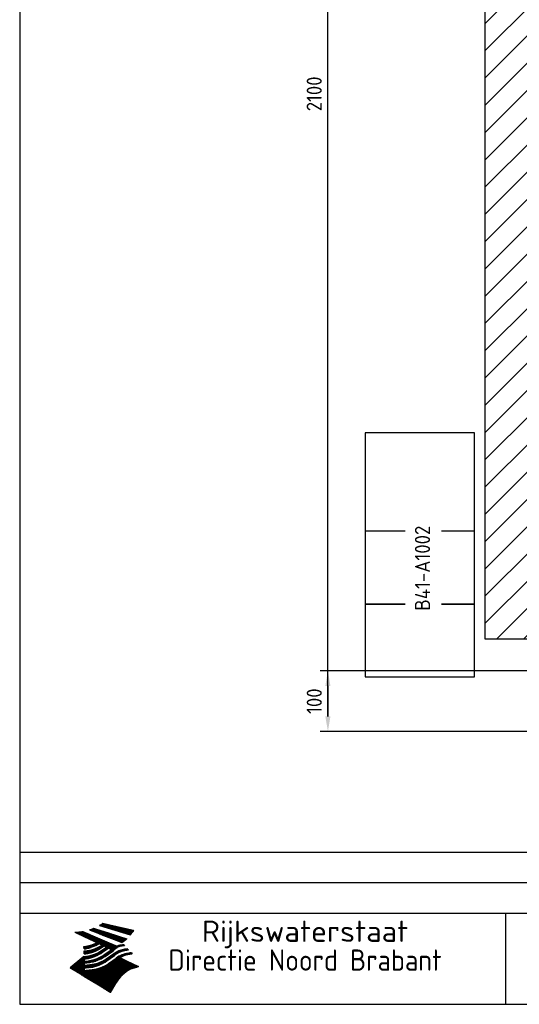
# Model space of a CAD drawing. Header units: millimetres. Extents: x 100 to 4100, y 100 to 2900.
# Tile 1 of 5: x 100 to 923, y 100 to 1721. Entities that reach past the tile are written whole.
import ezdxf
from ezdxf.enums import TextEntityAlignment as Align

# ---------------------------------------------------------------- set-up
doc = ezdxf.new("R2010")
doc.units = ezdxf.units.MM
doc.header["$LTSCALE"] = 15
for name, color, linetype in [('0-25', 7, 'Continuous'), ('0-35', 2, 'Continuous'), ('0-50', 3, 'Continuous'), ('B-25', 7, 'Continuous'), ('S-25', 7, 'Continuous')]:
    doc.layers.add(name, color=color, linetype=linetype)
doc.styles.add('ISO', font='iso.shx')
doc.styles.get("Standard").update_dxf_attribs({"font": 'iso.shx'})
doc.dimstyles.new('ISO-25', dxfattribs={"dimscale": 10, "dimtxt": 2.5, "dimasz": 2.5, "dimexe": 1.25, "dimexo": 0.625, "dimgap": 1, "dimtad": 1, "dimdec": 0, "dimtxsty": 'Standard', "dimcen": 2.5, "dimadec": 0, "dimazin": 0, "dimtfac": 1, "dimtdec": 0, "dimtmove": 0, "dimatfit": 3, "dimfxl": 0, "dimarcsym": 0})

# ---------------------------------------------------------------- blocks, each defined once
blk = doc.blocks.new('KADERA3')
at = {"layer": '0-25'}
for p, q in [((410, 35), (10, 35)), ((410, 30), (10, 30))]:
    blk.add_line(p, q, dxfattribs=at)
at = {"layer": '0-25', "color": 7}
for p, q in [((23.14, 22.99), (28.22, 21.46)), ((23.14, 22.99), (28.22, 21.46)), ((23.15, 22.98), (25.33, 22.98)), ((23.23, 23.04), (25.09, 23.04)), ((23.32, 23.1), (24.84, 23.1)), ((23.34, 22.93), (25.57, 22.93)), ((23.4, 23.15), (24.6, 23.15)), ((23.49, 23.21), (24.36, 23.21)), ((23.52, 22.87), (25.81, 22.87)), ((23.57, 23.27), (24.12, 23.27)), ((23.64, 23.32), (23.87, 23.32)), ((23.7, 23.36), (28.82, 22.17)), ((23.7, 23.36), (28.82, 22.17)), ((23.71, 22.82), (26.06, 22.82)), ((23.9, 22.76), (26.3, 22.76)), ((24.09, 22.7), (26.54, 22.7)), ((19.1, 21.89), (25.12, 19)), ((19.1, 21.89), (25.12, 19)), ((19.17, 21.86), (20.7, 21.86)), ((19.29, 21.8), (20.83, 21.8)), ((19.4, 21.75), (20.96, 21.75)), ((19.52, 21.69), (21.09, 21.69)), ((19.64, 21.63), (21.22, 21.63)), ((19.74, 21.92), (20.56, 21.92)), ((19.75, 21.58), (21.36, 21.58)), ((19.87, 21.52), (21.49, 21.52)), ((19.99, 21.47), (21.62, 21.47)), ((20.11, 21.41), (21.75, 21.41)), ((20.22, 21.35), (21.88, 21.35)), ((20.25, 21.97), (20.43, 21.97)), ((20.34, 21.3), (22.02, 21.3)), ((20.38, 21.99), (26.02, 19.59)), ((20.38, 21.99), (26.02, 19.59)), ((20.46, 21.24), (22.15, 21.24)), ((20.57, 21.18), (22.28, 21.18)), ((20.69, 21.13), (22.41, 21.13)), ((21.47, 22.25), (26.83, 20.19)), ((21.47, 22.25), (26.83, 20.19)), ((21.49, 22.25), (23.07, 22.25)), ((21.6, 22.2), (23.25, 22.2)), ((21.65, 22.31), (22.89, 22.31)), ((21.75, 22.14), (23.42, 22.14)), ((21.8, 22.37), (22.71, 22.37)), ((21.9, 22.08), (23.6, 22.08)), ((21.94, 22.42), (22.53, 22.42)), ((22.04, 22.03), (23.78, 22.03)), ((22.06, 22.48), (22.36, 22.48)), ((22.18, 22.53), (27.65, 20.8)), ((22.18, 22.53), (27.65, 20.8)), ((22.19, 21.97), (23.96, 21.97)), ((22.34, 21.92), (24.13, 21.92)), ((22.48, 21.86), (24.31, 21.86)), ((22.63, 21.8), (24.49, 21.8)), ((22.78, 21.75), (24.67, 21.75)), ((22.92, 21.69), (24.85, 21.69)), ((23.07, 21.63), (25.02, 21.63)), ((23.22, 21.58), (25.2, 21.58)), ((23.36, 21.52), (25.38, 21.52)), ((23.51, 21.47), (25.56, 21.47)), ((23.66, 21.41), (25.74, 21.41)), ((23.8, 21.35), (25.91, 21.35)), ((23.95, 21.3), (26.09, 21.3)), ((24.09, 21.24), (26.27, 21.24)), ((24.24, 21.18), (26.45, 21.18)), ((24.27, 22.65), (26.78, 22.65)), ((24.39, 21.13), (26.62, 21.13)), ((24.46, 22.59), (27.03, 22.59)), ((24.65, 22.53), (27.27, 22.53)), ((24.84, 22.48), (27.51, 22.48)), ((25.02, 22.42), (27.75, 22.42)), ((25.21, 22.37), (28, 22.37)), ((25.4, 22.31), (28.24, 22.31)), ((25.58, 22.25), (28.48, 22.25)), ((25.77, 22.2), (28.72, 22.2)), ((25.96, 22.14), (28.79, 22.14)), ((26.15, 22.08), (28.75, 22.08)), ((26.33, 22.03), (28.71, 22.03)), ((26.52, 21.97), (28.66, 21.97)), ((26.71, 21.92), (28.62, 21.92)), ((26.9, 21.86), (28.57, 21.86)), ((27.08, 21.8), (28.52, 21.8)), ((27.27, 21.75), (28.48, 21.75)), ((27.46, 21.69), (28.43, 21.69)), ((27.65, 21.63), (28.38, 21.63)), ((27.83, 21.58), (28.33, 21.58)), ((28.02, 21.52), (28.28, 21.52)), ((28.21, 21.47), (28.22, 21.47)), ((20.6, 19.11), (20.58, 19.51)), ((20.6, 19.11), (20.58, 19.51)), ((20.58, 19.5), (22.09, 19.5)), ((20.81, 21.07), (22.55, 21.07)), ((20.9, 19.55), (22.23, 19.55)), ((20.92, 21.02), (22.68, 21.02)), ((21.04, 20.96), (22.81, 20.96)), ((21.16, 20.9), (22.94, 20.9)), ((21.19, 19.61), (22.35, 19.61)), ((21.27, 20.85), (23.07, 20.85)), ((21.39, 20.79), (23.21, 20.79)), ((21.42, 19.67), (22.47, 19.67)), ((21.51, 20.73), (23.34, 20.73)), ((21.62, 19.72), (22.59, 19.72)), ((21.63, 20.68), (23.47, 20.68)), ((21.74, 20.62), (23.6, 20.62)), ((21.8, 19.78), (22.69, 19.78)), ((21.86, 20.57), (23.73, 20.57)), ((21.96, 19.83), (22.79, 19.83)), ((21.98, 20.51), (23.87, 20.51)), ((22.09, 20.45), (24, 20.45)), ((22.11, 19.89), (22.89, 19.89)), ((22.21, 20.4), (24.13, 20.4)), ((22.24, 19.95), (22.99, 19.95)), ((22.33, 20.34), (24.26, 20.34)), ((22.37, 20), (23.08, 20)), ((22.44, 20.28), (24.4, 20.28)), ((22.49, 20.06), (23.04, 20.06)), ((22.56, 20.23), (24.53, 20.23)), ((22.61, 20.12), (22.93, 20.12)), ((22.68, 20.17), (24.66, 20.17)), ((22.71, 20.17), (22.82, 20.17)), ((23.11, 20.02), (22.77, 20.2)), ((23.11, 20.02), (22.77, 20.2)), ((22.79, 20.12), (24.79, 20.12)), ((22.91, 20.06), (24.92, 20.06)), ((23.03, 20), (25.06, 20)), ((23.1, 19.5), (23.72, 19.5)), ((23.15, 19.95), (25.19, 19.95)), ((23.21, 19.55), (23.8, 19.55)), ((23.26, 19.89), (25.32, 19.89)), ((23.3, 19.61), (23.88, 19.61)), ((23.38, 19.83), (25.45, 19.83)), ((23.39, 19.67), (23.81, 19.67)), ((23.45, 19.7), (23.58, 19.79)), ((23.45, 19.7), (23.58, 19.79)), ((23.48, 19.72), (23.7, 19.72)), ((23.5, 19.78), (25.58, 19.78)), ((23.56, 19.78), (23.59, 19.78)), ((23.56, 19.39), (23.9, 19.62)), ((23.56, 19.39), (23.9, 19.62)), ((23.58, 19.79), (23.9, 19.62)), ((23.58, 19.79), (23.9, 19.62)), ((23.61, 19.72), (25.72, 19.72)), ((23.73, 19.67), (25.85, 19.67)), ((23.85, 19.61), (25.98, 19.61)), ((23.96, 19.55), (25.96, 19.55)), ((24.08, 19.5), (25.88, 19.5)), ((24.53, 21.07), (26.8, 21.07)), ((24.68, 21.02), (26.98, 21.02)), ((24.83, 20.96), (27.16, 20.96)), ((24.97, 20.9), (27.34, 20.9)), ((25.12, 20.85), (27.51, 20.85)), ((26.02, 19.59), (25.12, 19)), ((26.02, 19.59), (25.12, 19)), ((25.27, 20.79), (27.63, 20.79)), ((25.41, 20.73), (27.57, 20.73)), ((25.56, 20.68), (27.51, 20.68)), ((25.71, 20.62), (27.44, 20.62)), ((25.82, 19.5), (26.36, 19.5)), ((25.85, 20.57), (27.37, 20.57)), ((25.93, 19.55), (26.53, 19.55)), ((26, 20.51), (27.29, 20.51)), ((26.06, 19.61), (26.85, 19.61)), ((26.15, 20.45), (27.22, 20.45)), ((26.21, 19.67), (27.23, 19.67)), ((26.29, 20.4), (27.14, 20.4)), ((26.44, 20.34), (27.06, 20.34)), ((26.44, 19.72), (27.18, 19.72)), ((26.59, 20.28), (26.97, 20.28)), ((26.73, 20.23), (26.89, 20.23)), ((27.13, 19.78), (27.25, 19.64)), ((27.13, 19.78), (27.25, 19.64)), ((20.58, 17.88), (18.3, 16)), ((20.58, 17.88), (18.3, 16)), ((20.56, 17.87), (22.36, 17.87)), ((20.58, 19.44), (21.95, 19.44)), ((20.59, 19.38), (21.79, 19.38)), ((20.59, 19.33), (21.62, 19.33)), ((20.59, 19.27), (21.42, 19.27)), ((20.6, 19.22), (21.2, 19.22)), ((20.6, 19.16), (20.93, 19.16)), ((20.6, 19.11), (20.69, 19.12)), ((20.6, 19.11), (20.69, 19.12)), ((20.6, 18.79), (20.77, 18.81)), ((20.6, 18.79), (20.77, 18.81)), ((20.6, 18.29), (20.6, 18.79)), ((20.6, 18.29), (20.6, 18.79)), ((20.6, 18.77), (22.46, 18.77)), ((20.6, 18.71), (22.33, 18.71)), ((20.6, 18.65), (22.19, 18.65)), ((20.6, 18.6), (22.04, 18.6)), ((20.6, 18.54), (21.87, 18.54)), ((20.6, 18.48), (21.68, 18.48)), ((20.6, 18.43), (21.46, 18.43)), ((20.6, 18.37), (21.21, 18.37)), ((20.6, 18.32), (20.87, 18.32)), ((20.6, 18.29), (20.88, 18.32)), ((20.6, 18.29), (20.88, 18.32)), ((20.6, 17.88), (20.86, 17.91)), ((20.6, 17.88), (20.86, 17.91)), ((20.9, 18.82), (22.59, 18.82)), ((20.98, 17.92), (22.5, 17.92)), ((21.32, 18.88), (22.71, 18.88)), ((21.32, 17.98), (22.62, 17.98)), ((21.59, 18.03), (22.74, 18.03)), ((21.61, 18.93), (22.82, 18.93)), ((21.8, 18.09), (22.85, 18.09)), ((21.84, 18.99), (22.92, 18.99)), ((21.99, 18.15), (22.95, 18.15)), ((22.03, 19.05), (23.03, 19.05)), ((22.16, 18.2), (23.05, 18.2)), ((22.21, 19.1), (23.12, 19.1)), ((22.31, 18.26), (23.15, 18.26)), ((22.36, 19.16), (23.22, 19.16)), ((22.45, 18.32), (23.24, 18.32)), ((22.51, 19.22), (23.3, 19.22)), ((22.59, 18.37), (23.33, 18.37)), ((22.64, 19.27), (23.39, 19.27)), ((22.71, 18.43), (23.42, 18.43)), ((22.77, 19.33), (23.47, 19.33)), ((22.83, 18.48), (23.5, 18.48)), ((22.89, 19.38), (23.55, 19.38)), ((22.94, 18.54), (23.58, 18.54)), ((23, 19.44), (23.63, 19.44)), ((23.04, 18.6), (23.66, 18.6)), ((23.14, 18.65), (23.74, 18.65)), ((23.24, 18.71), (23.82, 18.71)), ((23.33, 18.77), (23.91, 18.77)), ((23.42, 18.82), (23.99, 18.82)), ((23.42, 17.87), (24.03, 17.87)), ((23.51, 18.88), (24.07, 18.88)), ((23.52, 17.92), (24.11, 17.92)), ((23.54, 18.9), (24.3, 19.42)), ((23.54, 18.9), (24.3, 19.42)), ((23.59, 18.93), (24.15, 18.93)), ((23.62, 17.98), (24.2, 17.98)), ((23.65, 18.59), (24.62, 19.25)), ((23.65, 18.59), (24.62, 19.25)), ((23.67, 18.99), (24.23, 18.99)), ((23.71, 18.03), (24.28, 18.03)), ((23.75, 19.05), (24.32, 19.05)), ((23.79, 18.09), (24.36, 18.09)), ((23.83, 19.1), (24.4, 19.1)), ((23.88, 18.15), (24.44, 18.15)), ((23.92, 19.16), (24.48, 19.16)), ((23.94, 18.19), (25.23, 19.07)), ((23.94, 18.19), (25.23, 19.07)), ((23.96, 18.2), (24.53, 18.2)), ((24, 19.22), (24.56, 19.22)), ((24.04, 18.26), (24.61, 18.26)), ((24.06, 17.88), (25.34, 18.76)), ((24.06, 17.88), (25.34, 18.76)), ((24.08, 19.27), (24.58, 19.27)), ((24.13, 18.32), (24.69, 18.32)), ((24.16, 19.33), (24.47, 19.33)), ((24.2, 19.44), (25.79, 19.44)), ((24.21, 18.37), (24.77, 18.37)), ((24.24, 17.48), (25.52, 18.36)), ((24.24, 17.48), (25.52, 18.36)), ((24.25, 19.38), (24.36, 19.38)), ((24.29, 18.43), (24.85, 18.43)), ((24.3, 19.42), (24.62, 19.25)), ((24.3, 19.42), (24.62, 19.25)), ((24.31, 19.38), (25.71, 19.38)), ((24.35, 17.17), (25.64, 18.05)), ((24.35, 17.17), (25.64, 18.05)), ((24.37, 18.48), (24.94, 18.48)), ((24.43, 19.33), (25.62, 19.33)), ((24.45, 18.54), (25.02, 18.54)), ((24.54, 18.6), (25.1, 18.6)), ((24.55, 19.27), (25.54, 19.27)), ((24.62, 18.65), (25.18, 18.65)), ((24.67, 19.22), (25.45, 19.22)), ((24.7, 18.71), (25.27, 18.71)), ((24.78, 19.16), (25.37, 19.16)), ((24.78, 18.77), (25.34, 18.77)), ((24.8, 17.87), (25.37, 17.87)), ((24.87, 18.82), (25.4, 18.82)), ((24.89, 17.92), (25.45, 17.92)), ((24.9, 19.1), (25.28, 19.1)), ((24.95, 18.88), (25.45, 18.88)), ((24.97, 17.98), (25.53, 17.98)), ((25.02, 19.05), (25.2, 19.05)), ((25.03, 18.93), (25.51, 18.93)), ((25.05, 18.03), (25.61, 18.03)), ((25.11, 18.99), (25.57, 18.99)), ((25.13, 18.09), (25.68, 18.09)), ((25.19, 19.05), (25.63, 19.05)), ((25.21, 18.15), (25.75, 18.15)), ((25.26, 19.1), (25.7, 19.1)), ((25.3, 18.2), (25.82, 18.2)), ((25.33, 19.16), (25.77, 19.16)), ((25.38, 18.26), (25.89, 18.26)), ((25.39, 19.22), (25.85, 19.22)), ((25.46, 18.32), (25.97, 18.32)), ((25.47, 19.27), (25.93, 19.27)), ((25.54, 19.33), (26.03, 19.33)), ((25.54, 18.37), (26.06, 18.37)), ((25.62, 18.43), (26.14, 18.43)), ((25.63, 19.38), (26.13, 19.38)), ((25.7, 18.48), (26.24, 18.48)), ((25.72, 19.44), (26.24, 19.44)), ((25.79, 18.54), (26.34, 18.54)), ((25.89, 18.6), (26.46, 18.6)), ((25.99, 18.65), (26.58, 18.65)), ((26.1, 18.71), (26.72, 18.71)), ((26.23, 18.77), (26.89, 18.77)), ((26.29, 17.87), (26.86, 17.87)), ((26.37, 18.82), (27.09, 18.82)), ((26.39, 17.92), (26.97, 17.92)), ((26.49, 17.98), (27.09, 17.98)), ((26.53, 18.88), (27.34, 18.88)), ((26.6, 18.03), (27.22, 18.03)), ((26.72, 18.09), (27.38, 18.09)), ((26.73, 18.93), (27.66, 18.93)), ((26.85, 18.15), (27.56, 18.15)), ((26.99, 18.99), (27.9, 18.99)), ((27, 18.2), (27.8, 18.2)), ((27.18, 18.26), (28.13, 18.26)), ((27.26, 19.05), (27.84, 19.05)), ((27.39, 18.32), (28.47, 18.32)), ((27.7, 18.37), (28.49, 18.37)), ((27.78, 19.1), (27.93, 18.96)), ((27.78, 19.1), (27.93, 18.96)), ((28, 18.43), (28.44, 18.43)), ((28.39, 18.48), (28.54, 18.32)), ((28.39, 18.48), (28.54, 18.32)), ((18.59, 16.23), (22.38, 16.23)), ((18.65, 16.29), (22.58, 16.29)), ((18.72, 16.35), (22.75, 16.35)), ((18.79, 16.4), (22.91, 16.4)), ((18.86, 16.46), (20.6, 16.46)), ((18.93, 16.52), (20.6, 16.52)), ((18.99, 16.57), (20.6, 16.57)), ((19.06, 16.63), (20.6, 16.63)), ((19.13, 16.68), (20.6, 16.68)), ((19.2, 16.74), (20.6, 16.74)), ((19.27, 16.8), (20.6, 16.8)), ((19.33, 16.85), (21.07, 16.85)), ((19.4, 16.91), (21.55, 16.91)), ((19.47, 16.97), (21.88, 16.97)), ((19.54, 17.02), (22.13, 17.02)), ((19.61, 17.08), (22.34, 17.08)), ((19.67, 17.13), (20.6, 17.13)), ((19.74, 17.19), (20.6, 17.19)), ((19.81, 17.25), (20.6, 17.25)), ((19.88, 17.3), (20.6, 17.3)), ((19.95, 17.36), (20.6, 17.36)), ((20.01, 17.42), (20.6, 17.42)), ((20.08, 17.47), (20.93, 17.47)), ((20.15, 17.53), (21.26, 17.53)), ((20.22, 17.58), (21.51, 17.58)), ((20.29, 17.64), (21.72, 17.64)), ((20.35, 17.7), (21.9, 17.7)), ((20.42, 17.75), (22.07, 17.75)), ((20.49, 17.81), (22.22, 17.81)), ((20.6, 17.43), (20.97, 17.48)), ((20.6, 17.43), (20.97, 17.48)), ((20.6, 17.43), (20.6, 17.09)), ((20.6, 17.43), (20.6, 17.09)), ((20.6, 17.09), (21.26, 17.16)), ((20.6, 17.09), (21.26, 17.16)), ((20.6, 16.8), (21.37, 16.89)), ((20.6, 16.8), (21.37, 16.89)), ((20.6, 16.8), (20.6, 16.45)), ((20.6, 16.8), (20.6, 16.45)), ((20.6, 16.45), (21.56, 16.56)), ((20.6, 16.45), (21.56, 16.56)), ((20.7, 16.46), (23.06, 16.46)), ((21.02, 17.13), (22.53, 17.13)), ((21.2, 16.52), (23.2, 16.52)), ((21.47, 17.19), (22.7, 17.19)), ((21.72, 16.57), (23.32, 16.57)), ((21.77, 17.25), (22.85, 17.25)), ((22.01, 17.3), (22.99, 17.3)), ((22.1, 16.63), (23.44, 16.63)), ((22.21, 17.36), (23.12, 17.36)), ((22.38, 16.68), (23.56, 16.68)), ((22.39, 17.42), (23.24, 17.42)), ((22.56, 17.47), (23.36, 17.47)), ((22.6, 16.74), (23.66, 16.74)), ((22.71, 17.53), (23.47, 17.53)), ((22.79, 16.8), (23.77, 16.8)), ((22.84, 17.58), (23.57, 17.58)), ((22.96, 16.85), (23.86, 16.85)), ((22.97, 17.64), (23.67, 17.64)), ((23.1, 17.7), (23.77, 17.7)), ((23.12, 16.91), (23.96, 16.91)), ((23.21, 17.75), (23.86, 17.75)), ((23.26, 16.97), (24.05, 16.97)), ((23.32, 17.81), (23.95, 17.81)), ((23.39, 17.02), (24.14, 17.02)), ((23.52, 17.08), (24.22, 17.08)), ((23.63, 17.13), (24.3, 17.13)), ((23.75, 17.19), (24.38, 17.19)), ((23.77, 16.23), (29.47, 16.23)), ((23.85, 17.25), (24.46, 17.25)), ((23.89, 16.29), (29.36, 16.29)), ((23.95, 17.3), (24.55, 17.3)), ((24, 16.35), (29.24, 16.35)), ((24.05, 17.36), (24.63, 17.36)), ((24.11, 16.4), (29.13, 16.4)), ((24.14, 17.42), (24.71, 17.42)), ((24.21, 16.46), (29.02, 16.46)), ((24.23, 17.47), (24.79, 17.47)), ((24.31, 17.53), (24.87, 17.53)), ((24.31, 16.52), (28.91, 16.52)), ((24.39, 17.58), (24.96, 17.58)), ((24.4, 16.57), (28.79, 16.57)), ((24.47, 17.64), (25.04, 17.64)), ((24.49, 16.63), (28.68, 16.63)), ((24.56, 17.7), (25.12, 17.7)), ((24.57, 16.68), (28.57, 16.68)), ((24.63, 16.72), (25.91, 17.6)), ((24.63, 16.72), (25.91, 17.6)), ((24.64, 17.75), (25.2, 17.75)), ((24.66, 16.74), (28.45, 16.74)), ((24.72, 17.81), (25.29, 17.81)), ((24.74, 16.8), (28.34, 16.8)), ((24.82, 16.85), (28.23, 16.85)), ((24.9, 16.91), (28.11, 16.91)), ((24.99, 16.97), (28, 16.97)), ((25.07, 17.02), (27.89, 17.02)), ((25.15, 17.08), (27.77, 17.08)), ((25.23, 17.13), (27.66, 17.13)), ((25.31, 17.19), (27.55, 17.19)), ((25.4, 17.25), (27.43, 17.25)), ((25.48, 17.3), (27.32, 17.3)), ((25.56, 17.36), (27.21, 17.36)), ((25.64, 17.42), (27.1, 17.42)), ((25.73, 17.47), (26.98, 17.47)), ((25.81, 17.53), (26.87, 17.53)), ((25.89, 17.58), (26.76, 17.58)), ((25.96, 17.64), (26.64, 17.64)), ((26.04, 17.7), (26.59, 17.7)), ((26.12, 17.75), (26.67, 17.75)), ((26.2, 17.81), (26.76, 17.81)), ((26.56, 17.68), (29.54, 16.2)), ((26.56, 17.68), (29.54, 16.2)), ((24.94, 11.97), (18.3, 16)), ((24.94, 11.97), (18.3, 16)), ((18.31, 16.01), (20.96, 16.01)), ((18.38, 16.07), (21.46, 16.07)), ((18.38, 15.95), (20.6, 15.95)), ((18.45, 16.12), (21.88, 16.12)), ((18.47, 15.9), (20.6, 15.9)), ((18.52, 16.18), (22.15, 16.18)), ((18.57, 15.84), (20.6, 15.84)), ((18.66, 15.78), (20.6, 15.78)), ((18.75, 15.73), (20.6, 15.73)), ((18.85, 15.67), (20.6, 15.67)), ((18.94, 15.62), (20.6, 15.62)), ((19.03, 15.56), (27.83, 15.56)), ((19.12, 15.5), (27.75, 15.5)), ((19.22, 15.45), (27.66, 15.45)), ((19.31, 15.39), (27.58, 15.39)), ((19.4, 15.33), (27.5, 15.33)), ((19.49, 15.28), (27.43, 15.28)), ((19.59, 15.22), (27.36, 15.22)), ((19.68, 15.17), (27.29, 15.17)), ((19.77, 15.11), (27.22, 15.11)), ((19.86, 15.05), (27.15, 15.05)), ((19.96, 15), (27.09, 15)), ((20.05, 14.94), (27.02, 14.94)), ((20.14, 14.88), (26.96, 14.88)), ((20.24, 14.83), (26.9, 14.83)), ((20.33, 14.77), (26.84, 14.77)), ((20.42, 14.72), (26.79, 14.72)), ((20.51, 14.66), (26.73, 14.66)), ((20.6, 15.97), (21.67, 16.09)), ((20.6, 15.97), (21.67, 16.09)), ((20.6, 15.97), (20.6, 15.58)), ((20.6, 15.97), (20.6, 15.58)), ((20.6, 15.58), (21.95, 15.73)), ((20.6, 15.58), (21.95, 15.73)), ((20.61, 14.6), (26.68, 14.6)), ((20.94, 15.62), (27.92, 15.62)), ((21.45, 15.67), (28.01, 15.67)), ((21.96, 15.73), (28.11, 15.73)), ((22.34, 15.78), (28.21, 15.78)), ((22.62, 15.84), (28.33, 15.84)), ((22.84, 15.9), (28.52, 15.9)), ((23.04, 15.95), (28.71, 15.95)), ((23.21, 16.01), (28.9, 16.01)), ((23.37, 16.07), (29.08, 16.07)), ((23.51, 16.12), (29.27, 16.12)), ((29.41, 16.17), (23.65, 16.17)), ((28.29, 15.83), (29.54, 16.2)), ((28.29, 15.83), (29.54, 16.2)), ((29.54, 16.2), (29.45, 16.17)), ((29.54, 16.2), (29.45, 16.17)), ((29.46, 16.18), (29.47, 16.18)), ((20.7, 14.55), (26.62, 14.55)), ((20.79, 14.49), (26.57, 14.49)), ((20.88, 14.43), (26.52, 14.43)), ((20.98, 14.38), (26.47, 14.38)), ((21.07, 14.32), (26.42, 14.32)), ((21.16, 14.27), (26.38, 14.27)), ((21.25, 14.21), (26.33, 14.21)), ((21.35, 14.15), (26.29, 14.15)), ((21.44, 14.1), (26.24, 14.1)), ((21.53, 14.04), (26.2, 14.04)), ((21.63, 13.98), (26.16, 13.98)), ((21.72, 13.93), (26.12, 13.93)), ((21.81, 13.87), (26.08, 13.87)), ((21.9, 13.82), (26.04, 13.82)), ((22, 13.76), (26, 13.76)), ((22.09, 13.7), (25.96, 13.7)), ((22.18, 13.65), (25.93, 13.65)), ((22.27, 13.59), (25.89, 13.59)), ((22.37, 13.53), (25.86, 13.53)), ((22.46, 13.48), (25.82, 13.48)), ((22.55, 13.42), (25.79, 13.42)), ((22.65, 13.37), (25.76, 13.37)), ((22.74, 13.31), (25.73, 13.31)), ((22.83, 13.25), (25.69, 13.25)), ((22.92, 13.2), (25.66, 13.2)), ((23.02, 13.14), (25.63, 13.14)), ((23.11, 13.08), (25.59, 13.08)), ((23.2, 13.03), (25.56, 13.03)), ((23.29, 12.97), (25.53, 12.97)), ((24.94, 11.97), (25.81, 13.45)), ((24.94, 11.97), (25.81, 13.45)), ((23.39, 12.92), (25.5, 12.92)), ((23.48, 12.86), (25.46, 12.86)), ((23.57, 12.8), (25.43, 12.8)), ((23.66, 12.75), (25.4, 12.75)), ((23.76, 12.69), (25.36, 12.69)), ((23.85, 12.63), (25.33, 12.63)), ((23.94, 12.58), (25.3, 12.58)), ((24.04, 12.52), (25.26, 12.52)), ((24.13, 12.47), (25.23, 12.47)), ((24.22, 12.41), (25.2, 12.41)), ((24.31, 12.35), (25.17, 12.35)), ((24.41, 12.3), (25.13, 12.3)), ((24.5, 12.24), (25.1, 12.24)), ((24.59, 12.18), (25.07, 12.18)), ((24.68, 12.13), (25.03, 12.13)), ((24.78, 12.07), (25, 12.07)), ((24.87, 12.02), (24.97, 12.02))]:
    blk.add_line(p, q, dxfattribs=at)
for centre, radius, start, end in [((20.49, 27.56), 5.28, 300.0654, 307.393), ((20.49, 27.56), 5.28, 300.0654, 307.393), ((19.15, 29.7), 7.8, 269.6055, 279.0886), ((19.15, 29.7), 7.8, 269.6055, 279.0886), ((19.84, 27.26), 5.27, 288.0217, 296.3084), ((19.84, 27.26), 5.27, 288.0217, 296.3084), ((21.95, 27.32), 8.59, 316.9248, 323.1399), ((21.95, 27.32), 8.59, 316.9248, 323.1399), ((19.93, 25.38), 5.91, 276.3402, 298.7463), ((19.93, 25.38), 5.91, 276.3402, 298.7463), ((19.84, 25.09), 6.03, 278.129, 302.868), ((19.84, 25.09), 6.03, 278.129, 302.868), ((20.35, 24.56), 5.76, 274.164, 302.5474), ((20.35, 24.56), 5.76, 274.164, 302.5474), ((27.05, 17.17), 2.63, 107.4286, 133.7799), ((27.05, 17.17), 2.63, 107.4286, 133.7799), ((27.45, 16.91), 2.81, 110.4143, 138.7411), ((27.45, 16.91), 2.81, 110.4143, 138.7411), ((27.01, 16.84), 2.93, 87.7348, 104.8316), ((27.01, 16.84), 2.93, 87.7348, 104.8316), ((27.37, 15.71), 3.93, 91.7838, 103.2817), ((27.37, 15.71), 3.93, 91.7838, 103.2817), ((24.11, 24.7), 5.26, 301.1147, 312.2814), ((24.11, 24.7), 5.26, 301.1147, 312.2814), ((20.21, 23.78), 5.91, 273.6149, 304.3803), ((20.21, 23.78), 5.91, 273.6149, 304.3803), ((20.05, 24.28), 6.02, 277.9472, 305.7139), ((20.05, 24.28), 6.02, 277.9472, 305.7139), ((20.04, 23.49), 6.09, 278.8115, 306.4242), ((20.04, 23.49), 6.09, 278.8115, 306.4242), ((20.53, 23.07), 5.96, 277.0519, 304.973), ((20.53, 23.07), 5.96, 277.0519, 304.973), ((20.72, 22.76), 5.91, 276.3402, 304.3803), ((20.72, 22.76), 5.91, 276.3402, 304.3803), ((27.57, 15.64), 3.4, 98.1566, 126.9045), ((27.57, 15.64), 3.4, 98.1566, 126.9045), ((27.91, 15.54), 3.39, 100.5835, 132.088), ((27.91, 15.54), 3.39, 100.5835, 132.088), ((28.21, 14.74), 3.67, 95.7581, 128.7216), ((28.21, 14.74), 3.67, 95.7581, 128.7216), ((28.4, 15.05), 3.21, 96.3886, 125.0052), ((28.4, 15.05), 3.21, 96.3886, 125.0052), ((27.82, 16.31), 2.8, 90.634, 105.1984), ((27.82, 16.31), 2.8, 90.634, 105.1984), ((28.19, 15.04), 3.93, 93.8342, 103.2817), ((28.19, 15.04), 3.93, 93.8342, 103.2817), ((28.58, 15.69), 2.8, 93.8141, 105.1984), ((28.58, 15.69), 2.8, 93.8141, 105.1984), ((28.95, 14.41), 3.93, 96.0135, 103.2817), ((28.95, 14.41), 3.93, 96.0135, 103.2817), ((21.06, 22.34), 5.81, 274.9043, 303.1745), ((21.06, 22.34), 5.81, 274.9043, 303.1745), ((20.82, 22.06), 6.04, 278.1111, 305.8489), ((20.82, 22.06), 6.04, 278.1111, 305.8489), ((21.3, 21.6), 5.91, 276.3402, 304.3803), ((21.3, 21.6), 5.91, 276.3402, 304.3803), ((31.24, 10.26), 6.3, 117.9568, 149.6251), ((31.24, 10.26), 6.3, 117.9568, 149.6251)]:
    blk.add_arc(centre, radius, start, end, dxfattribs=at)
at = {"layer": '0-35'}
blk.add_line((90, 25), (90, 10), dxfattribs=at)
at = {"layer": '0-50'}
blk.add_line((10, 25), (410, 25), dxfattribs=at)
blk.add_lwpolyline([(10, 10), (410, 10), (410, 290), (10, 290)], close=True, dxfattribs=at)
at = {"layer": '0-25', "style": 'ISO'}
for tag, p in [('STR1', (20, 287.5)), ('STR2', (40, 287.5)), ('STR3', (60, 287.5)), ('STR4', (80, 287.5)), ('STR5', (100, 287.5)), ('STR6', (120, 287.5)), ('STR7', (140, 287.5)), ('STR8', (160, 287.5)), ('STR9', (180, 287.5)), ('STR10', (200, 287.5)), ('STR11', (220, 287.5)), ('STR12', (240, 287.5)), ('STR13', (260, 287.5)), ('STR14', (280, 287.5)), ('STR15', (300, 287.5)), ('STR16', (320, 287.5)), ('STR17', (340, 287.5)), ('STR18', (360, 287.5)), ('STR19', (380, 287.5)), ('STR20', (400, 287.5)), ('W', (180, 12.5)), ('Z', (310, 12.5)), ('Y', (327.5, 12.5))]:
    blk.add_attdef(tag, text='', height=2.5, dxfattribs=at).set_placement(p, align=Align.MIDDLE)
for tag, p in [('N', (220, 22.5)), ('B', (92.5, 17.5)), ('P', (220, 17.5)), ('C', (92.5, 12.5)), ('U', (220, 12.5)), ('REV', (295, 12.5))]:
    blk.add_attdef(tag, text='', height=2.5, dxfattribs=at).set_placement(p, align=Align.MIDDLE_LEFT)
at = {"layer": '0-35', "style": 'ISO', "width": 1.00614}
blk.add_text('Rijkswaterstaat', height=3.5, dxfattribs=at).set_placement((40, 20.28), (74, 20.28), align=Align.FIT)
at = {"layer": '0-35', "color": 2, "style": 'ISO', "width": 0.948867}
blk.add_text('Directie Noord Brabant', height=3.5, dxfattribs=at).set_placement((34.5, 15.53), (79.5, 15.53), align=Align.FIT)
at = {"layer": '0-35', "style": 'ISO'}
blk.add_attdef('RNR', text='', height=3.5, dxfattribs=at).set_placement((305, 17.5), align=Align.MIDDLE)
for tag, p in [('X', (178.5, 17.5)), ('FORM', (402.5, 15))]:
    blk.add_attdef(tag, text='', height=3.5, dxfattribs=at).set_placement(p, align=Align.MIDDLE_LEFT)
at = {"layer": '0-50', "style": 'ISO'}
for tag, p in [('M', (342.5, 15)), ('O', (365, 15))]:
    blk.add_attdef(tag, text='', height=5, dxfattribs=at).set_placement(p, align=Align.MIDDLE)
blk.add_attdef('Q', text='', height=5, dxfattribs=at).set_placement((382.5, 15), align=Align.MIDDLE_LEFT)
blk = doc.blocks.new('*D5')
at = {"layer": 'B-25', "color": 0, "lineweight": -2}
for p, q in [((939.8, 649.2), (595.1, 649.2)), ((607.6, 624.2), (607.6, 574.2)), ((939.8, 549.2), (595.1, 549.2))]:
    blk.add_line(p, q, dxfattribs=at)
at = {"layer": 'B-25', "color": 0}
for points in [[(603.4, 624.2), (611.8, 624.2), (607.6, 649.2)], [(603.4, 574.2), (611.8, 574.2), (607.6, 549.2)]]:
    blk.add_solid(points, dxfattribs=at)
at = {"layer": 'Defpoints', "color": 0}
for p in [(946, 649.2), (607.6, 549.2), (946, 549.2)]:
    blk.add_point(p, dxfattribs=at)
at = {"layer": 'B-25', "color": 0, "insert": (585.1, 599.2), "char_height": 25, "attachment_point": 5, "rotation": 90}
blk.add_mtext('100', dxfattribs=at)
blk = doc.blocks.new('*D6')
at = {"layer": 'B-25', "color": 0, "lineweight": -2}
for p, q in [((939.8, 2649.2), (595.1, 2649.2)), ((607.6, 574.2), (607.6, 2624.2)), ((939.8, 549.2), (595.1, 549.2))]:
    blk.add_line(p, q, dxfattribs=at)
at = {"layer": 'B-25', "color": 0}
for points in [[(603.4, 2624.2), (611.8, 2624.2), (607.6, 2649.2)], [(603.4, 574.2), (611.8, 574.2), (607.6, 549.2)]]:
    blk.add_solid(points, dxfattribs=at)
at = {"layer": 'Defpoints', "color": 0}
for p in [(607.6, 2649.2), (946, 2649.2), (946, 549.2)]:
    blk.add_point(p, dxfattribs=at)
at = {"layer": 'B-25', "color": 0, "insert": (585.1, 1599.2), "char_height": 25, "attachment_point": 5, "rotation": 90}
blk.add_mtext('2100', dxfattribs=at)

msp = doc.modelspace()

# ---------------------------------------------------------------- hatches: boundary and pattern name
at = {"layer": '0-25'}
h = msp.add_hatch(dxfattribs=at)
h.set_pattern_fill('ANSI31', color=256, scale=10, style=0)
h.set_pattern_definition([(45, (-5249.063, 0), (-22.45064, 22.45064), [])])
h.paths.add_polyline_path([(866, 701.6), (946, 701.6), (946, 2597.2), (866, 2597.2)])

# ---------------------------------------------------------------- linework, layer by layer
for points in [[(866, 701.6), (946, 701.6), (946, 2597.2), (866, 2597.2)], [(848.9, 639), (848.9, 1041), (668.9, 1041), (668.9, 639)]]:
    msp.add_lwpolyline(points, close=True, dxfattribs=at)
for points in [[(734.7, 879), (668.9, 879), (668.9, 759), (734.7, 759)], [(794.7, 759), (848.9, 759), (848.9, 879), (794.7, 879)], [(734.7, 759), (668.9, 759), (668.9, 639), (848.9, 639), (848.9, 759), (794.7, 759)]]:
    msp.add_lwpolyline(points, dxfattribs=at)

# ---------------------------------------------------------------- block references
at = {"layer": 'S-25', "xscale": 10, "yscale": 10, "zscale": 10}
msp.add_blockref('KADERA3', (0, 0), dxfattribs=at)

# ---------------------------------------------------------------- texts
at = {"layer": 'B-25'}
msp.add_text('B41-A1002', height=25, rotation=90, dxfattribs=at).set_placement((775.9, 748))

# ---------------------------------------------------------------- dimensions: what is measured, and where the dimension line sits
for base, p1, p2, picture, middle in [((607.6, 2649.2), (946, 549.2), (946, 2649.2), '*D6', (585.1, 1599.2)), ((607.6, 549.2), (946, 649.2), (946, 549.2), '*D5', (585.1, 599.2))]:
    dim = msp.add_linear_dim(base=base, p1=p1, p2=p2, angle=90, dimstyle='ISO-25', dxfattribs=at)
    dim.commit()
    dim.dimension.update_dxf_attribs({"geometry": picture, "text_midpoint": middle})

doc.saveas('drawing.dxf')
